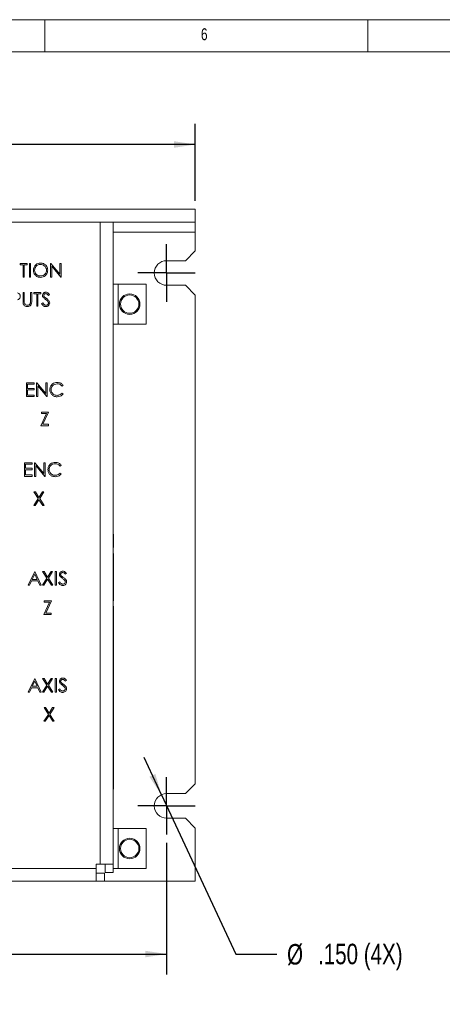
# Model space of a CAD drawing. Header units: inches. Extents: x 0.2 to 16.3, y 0.2 to 11.5.
# Tile 57 of 65: x 10.1 to 12.7, y 5.5 to 11.5. Entities that reach past the tile are written whole.
import ezdxf

# ---------------------------------------------------------------- set-up
doc = ezdxf.new("R2010")
doc.units = ezdxf.units.IN
doc.header["$MEASUREMENT"] = 0
doc.layers.add('FORMAT', color=7, linetype='Continuous')
doc.styles.add('SLDTEXTSTYLE0', font='TXT', dxfattribs={"width": 0.75})
doc.dimstyles.new('SLDDIMSTYLE0', dxfattribs={"dimtxt": 0.125, "dimasz": 0.13, "dimexe": 0, "dimexo": 0.0625, "dimgap": 0.03125, "dimtad": 2, "dimdec": 3, "dimzin": 4, "dimdsep": 46, "dimtxsty": 'Standard', "dimsah": 1, "dimcen": 0.09, "dimadec": 0, "dimazin": 0, "dimtfac": 1, "dimtdec": 3, "dimtofl": 0, "dimtmove": 0, "dimatfit": 3, "dimfxl": 1, "dimtolj": 1, "dimtzin": 12, "dimarcsym": 0})
doc.dimstyles.new('SLDDIMSTYLE3', dxfattribs={"dimtxt": 0.125, "dimasz": 0.13, "dimexe": 0, "dimexo": 0.0625, "dimgap": 0.03125, "dimtad": 0, "dimtih": 1, "dimtoh": 1, "dimdec": 3, "dimzin": 12, "dimdsep": 46, "dimtxsty": 'Standard', "dimsah": 1, "dimcen": 0.09, "dimadec": 0, "dimazin": 0, "dimtfac": 1, "dimtdec": 3, "dimtmove": 0, "dimatfit": 2, "dimfxl": 1, "dimtolj": 1, "dimtzin": 12, "dimarcsym": 0})

# ---------------------------------------------------------------- blocks, each defined once
blk = doc.blocks.new('*D3')
at = {"layer": 'FORMAT'}
for p, q in [((6.1538, 10.3912), (6.1538, 10.8599)), ((11.1538, 10.3912), (11.1538, 10.8599)), ((11.1538, 10.7349), (6.1538, 10.7349))]:
    blk.add_line(p, q, dxfattribs=at)
for points in [[(6.1538, 10.7349), (6.2838, 10.7149), (6.2838, 10.7549)], [(11.1538, 10.7349), (11.0238, 10.7549), (11.0238, 10.7149)]]:
    blk.add_solid(points, dxfattribs=at)
at = {"layer": 'FORMAT', "insert": (8.4461, 10.8961), "char_height": 0.125, "attachment_point": 1, "style": 'SLDTEXTSTYLE0'}
blk.add_mtext('5.000', dxfattribs=at)
blk = doc.blocks.new('*D7')
at = {"layer": 'FORMAT'}
for p, q in [((6.3288, 6.4762), (6.3288, 5.6725)), ((10.9788, 6.4762), (10.9788, 5.6725)), ((6.3288, 5.7975), (10.9788, 5.7975))]:
    blk.add_line(p, q, dxfattribs=at)
for points in [[(6.3288, 5.7975), (6.4588, 5.7775), (6.4588, 5.8175)], [(10.9788, 5.7975), (10.8488, 5.8175), (10.8488, 5.7775)]]:
    blk.add_solid(points, dxfattribs=at)
at = {"layer": 'FORMAT', "insert": (8.4461, 5.9586), "char_height": 0.125, "attachment_point": 1, "style": 'SLDTEXTSTYLE0'}
blk.add_mtext('4.650', dxfattribs=at)
blk = doc.blocks.new('*D8')
at = {"layer": 'FORMAT'}
for p, q in [((10.9471, 6.7692), (10.8415, 6.9957)), ((10.9471, 6.7692), (11.4004, 5.7975)), ((11.4004, 5.7975), (11.6504, 5.7975))]:
    blk.add_line(p, q, dxfattribs=at)
blk.add_solid([(10.9471, 6.7692), (10.9103, 6.8954), (10.8741, 6.8785)], dxfattribs=at)
at = {"layer": 'FORMAT', "char_height": 0.125, "attachment_point": 1, "style": 'SLDTEXTSTYLE0'}
for s, insert in [('%%c', (11.7129, 5.8585)), ('.150 (4X)', (11.9014, 5.8604))]:
    blk.add_mtext(s, dxfattribs=dict(at, insert=insert))
blk = doc.blocks.new('SW_CENTERMARKSYMBOL_1')
at = {"layer": 'FORMAT', "color": 0}
for p, q in [((0, 0.1), (0, 0.175)), ((0, 0), (0, 0.1)), ((-0.1, 0), (-0.175, 0)), ((0, 0), (-0.1, 0)), ((0, 0), (0, -0.1)), ((0, 0), (0.1, 0)), ((0.1, 0), (0.175, 0)), ((0, -0.1), (0, -0.175))]:
    blk.add_line(p, q, dxfattribs=at)
blk = doc.blocks.new('SW_CENTERMARKSYMBOL_2')
at = {"layer": 'FORMAT', "color": 0}
for p, q in [((0, 0.1), (0, 0.175)), ((0, 0), (0, 0.1)), ((-0.1, 0), (-0.175, 0)), ((0, 0), (-0.1, 0)), ((0, 0), (0, -0.1)), ((0, 0), (0.1, 0)), ((0.1, 0), (0.175, 0)), ((0, -0.1), (0, -0.175))]:
    blk.add_line(p, q, dxfattribs=at)

msp = doc.modelspace()

# ---------------------------------------------------------------- linework, layer by layer
at = {"color": 7, "linetype": 'Continuous', "lineweight": 0}
for p, q in [((16.3386, 11.4961), (0.1969, 11.4961)), ((10.2362, 11.2992), (10.2362, 11.4961)), ((12.2047, 11.4961), (12.2047, 11.2992)), ((16.1417, 11.2992), (0.3937, 11.2992))]:
    msp.add_line(p, q, dxfattribs=at)
at = {"color": 7, "linetype": 'Continuous', "lineweight": 15}
for p, q in [((11.1538, 10.3412), (6.1538, 10.3412)), ((10.9788, 10.3412), (10.9038, 10.3412)), ((11.0938, 10.3412), (10.9788, 10.3412)), ((11.1538, 10.3412), (11.0938, 10.3412)), ((11.1538, 10.3412), (11.1538, 10.2612)), ((11.1538, 10.2612), (6.1538, 10.2612)), ((10.5748, 6.3452), (10.5748, 10.2612)), ((10.6538, 10.2612), (10.6538, 6.3452)), ((10.9788, 10.2612), (10.9038, 10.2612)), ((11.0938, 10.2612), (10.9788, 10.2612)), ((11.1538, 10.2612), (11.0938, 10.2612)), ((11.1538, 10.2012), (11.1538, 10.2612)), ((11.1538, 10.2012), (10.6538, 10.2012)), ((11.1538, 10.0862), (11.1538, 10.2012)), ((11.0938, 10.0262), (11.1538, 10.0862)), ((10.0856, 10.0099), (10.1294, 10.0099)), ((10.0856, 10.0013), (10.0856, 10.0099)), ((10.1038, 10.0013), (10.0856, 10.0013)), ((10.1038, 9.9265), (10.1038, 10.0013)), ((10.1113, 10.0013), (10.1113, 9.9265)), ((10.1294, 10.0013), (10.1113, 10.0013)), ((10.1294, 10.0099), (10.1294, 10.0013)), ((10.1423, 10.0099), (10.1497, 10.0099)), ((10.1423, 9.9265), (10.1423, 10.0099)), ((10.1497, 10.0099), (10.1497, 9.9265)), ((10.2715, 10.0099), (10.2731, 10.0099)), ((10.2715, 9.9265), (10.2715, 10.0099)), ((10.2731, 10.0099), (10.3282, 9.9443)), ((10.3339, 9.9265), (10.279, 9.992)), ((10.279, 9.992), (10.279, 9.9265)), ((10.3282, 10.0099), (10.3356, 10.0099)), ((10.3282, 9.9443), (10.3282, 10.0099)), ((10.3356, 10.0099), (10.3356, 9.9265)), ((10.9788, 10.0262), (11.0938, 10.0262)), ((10.1113, 9.9265), (10.1038, 9.9265)), ((10.1497, 9.9265), (10.1423, 9.9265)), ((10.279, 9.9265), (10.2715, 9.9265)), ((10.3356, 9.9265), (10.3339, 9.9265)), ((10.6828, 9.8837), (10.6538, 9.8837)), ((10.8538, 9.8837), (10.6828, 9.8837)), ((10.6828, 9.6387), (10.6828, 9.8837)), ((10.8538, 9.6387), (10.8538, 9.8837)), ((11.0938, 9.8762), (10.9788, 9.8762)), ((11.1538, 9.8162), (11.0938, 9.8762)), ((10.1038, 9.8316), (10.1113, 9.8316)), ((10.1038, 9.7813), (10.1038, 9.8316)), ((10.1113, 9.8316), (10.1113, 9.7817)), ((10.1497, 9.8316), (10.1572, 9.8316)), ((10.1497, 9.7817), (10.1497, 9.8316)), ((10.1572, 9.8316), (10.1572, 9.7813)), ((10.169, 9.8316), (10.2128, 9.8316)), ((10.169, 9.8231), (10.169, 9.8316)), ((10.1871, 9.8231), (10.169, 9.8231)), ((10.1871, 9.7483), (10.1871, 9.8231)), ((10.1946, 9.8231), (10.1946, 9.7483)), ((10.2128, 9.8231), (10.1946, 9.8231)), ((10.2128, 9.8316), (10.2128, 9.8231)), ((10.2651, 9.8196), (10.2584, 9.8145)), ((11.1538, 6.8362), (11.1538, 9.8162)), ((10.1946, 9.7483), (10.1871, 9.7483)), ((10.2171, 9.7643), (10.2241, 9.7686)), ((10.6538, 9.6387), (10.6828, 9.6387)), ((10.6828, 9.6387), (10.8538, 9.6387)), ((10.124, 9.2816), (10.171, 9.2816)), ((10.124, 9.1983), (10.124, 9.2816)), ((10.1315, 9.2731), (10.1315, 9.2474)), ((10.171, 9.2731), (10.1315, 9.2731)), ((10.171, 9.2816), (10.171, 9.2731)), ((10.1859, 9.2816), (10.1875, 9.2816)), ((10.1859, 9.1983), (10.1859, 9.2816)), ((10.1875, 9.2816), (10.2426, 9.216)), ((10.2483, 9.1983), (10.1934, 9.2637)), ((10.1934, 9.2637), (10.1934, 9.1983)), ((10.2426, 9.2816), (10.2501, 9.2816)), ((10.2426, 9.216), (10.2426, 9.2816)), ((10.2501, 9.2816), (10.2501, 9.1983)), ((10.3483, 9.2663), (10.3418, 9.2613)), ((10.171, 9.1983), (10.124, 9.1983)), ((10.1315, 9.2474), (10.171, 9.2474)), ((10.1315, 9.2389), (10.1315, 9.2068)), ((10.171, 9.2389), (10.1315, 9.2389)), ((10.1315, 9.2068), (10.171, 9.2068)), ((10.171, 9.2474), (10.171, 9.2389)), ((10.171, 9.2068), (10.171, 9.1983)), ((10.1934, 9.1983), (10.1859, 9.1983)), ((10.2501, 9.1983), (10.2483, 9.1983)), ((10.3418, 9.2186), (10.3483, 9.2136)), ((10.2127, 9.02), (10.2476, 9.0948)), ((10.2159, 9.1033), (10.2597, 9.1033)), ((10.2159, 9.0948), (10.2159, 9.1033)), ((10.2476, 9.0948), (10.2159, 9.0948)), ((10.2597, 9.1033), (10.2247, 9.0286)), ((10.2586, 9.02), (10.2127, 9.02)), ((10.2247, 9.0286), (10.2586, 9.0286)), ((10.2586, 9.0286), (10.2586, 9.02)), ((10.1122, 8.7941), (10.1592, 8.7941)), ((10.1122, 8.7108), (10.1122, 8.7941)), ((10.1197, 8.7856), (10.1197, 8.7599)), ((10.1592, 8.7856), (10.1197, 8.7856)), ((10.1592, 8.7941), (10.1592, 8.7856)), ((10.1742, 8.7941), (10.1758, 8.7941)), ((10.1742, 8.7108), (10.1742, 8.7941)), ((10.1758, 8.7941), (10.2308, 8.7285)), ((10.2366, 8.7108), (10.1817, 8.7762)), ((10.1817, 8.7762), (10.1817, 8.7108)), ((10.2308, 8.7941), (10.2383, 8.7941)), ((10.2308, 8.7285), (10.2308, 8.7941)), ((10.2383, 8.7941), (10.2383, 8.7108)), ((10.3366, 8.7788), (10.3301, 8.7738)), ((10.1592, 8.7108), (10.1122, 8.7108)), ((10.1197, 8.7599), (10.1592, 8.7599)), ((10.1197, 8.7514), (10.1197, 8.7193)), ((10.1592, 8.7514), (10.1197, 8.7514)), ((10.1197, 8.7193), (10.1592, 8.7193)), ((10.1592, 8.7599), (10.1592, 8.7514)), ((10.1592, 8.7193), (10.1592, 8.7108)), ((10.1817, 8.7108), (10.1742, 8.7108)), ((10.2383, 8.7108), (10.2366, 8.7108)), ((10.3301, 8.7311), (10.3366, 8.7261)), ((10.1705, 8.6159), (10.1791, 8.6159)), ((10.1966, 8.575), (10.1705, 8.6159)), ((10.1791, 8.6159), (10.2009, 8.5818)), ((10.2009, 8.5818), (10.2227, 8.6159)), ((10.2314, 8.6159), (10.2052, 8.575)), ((10.2227, 8.6159), (10.2314, 8.6159)), ((10.1694, 8.5325), (10.1966, 8.575)), ((10.178, 8.5325), (10.1694, 8.5325)), ((10.2009, 8.5683), (10.178, 8.5325)), ((10.2238, 8.5325), (10.2009, 8.5683)), ((10.2052, 8.575), (10.2324, 8.5325)), ((10.2324, 8.5325), (10.2238, 8.5325)), ((10.6558, 8.3589), (10.6538, 8.3589)), ((10.6558, 8.3589), (10.6558, 8.2764)), ((10.6558, 8.2401), (10.6558, 8.1894)), ((10.6558, 8.1894), (10.6538, 8.1894)), ((10.6538, 8.182), (10.6558, 8.1815)), ((10.6558, 8.1815), (10.6538, 8.181)), ((10.6538, 8.1736), (10.6558, 8.1736)), ((10.6558, 8.1894), (10.6558, 8.1736)), ((10.6558, 8.1736), (10.6558, 8.0394)), ((10.1352, 8.0471), (10.1747, 8.1305)), ((10.1752, 8.1142), (10.1601, 8.0824)), ((10.1747, 8.1305), (10.1758, 8.1305)), ((10.1899, 8.0824), (10.1752, 8.1142)), ((10.1758, 8.1305), (10.2143, 8.0471)), ((10.2233, 8.1305), (10.232, 8.1305)), ((10.2495, 8.0896), (10.2233, 8.1305)), ((10.232, 8.1305), (10.2538, 8.0964)), ((10.2538, 8.0964), (10.2756, 8.1305)), ((10.2842, 8.1305), (10.2581, 8.0896)), ((10.2756, 8.1305), (10.2842, 8.1305)), ((10.2997, 8.1305), (10.3072, 8.1305)), ((10.2997, 8.0471), (10.2997, 8.1305)), ((10.3072, 8.1305), (10.3072, 8.0471)), ((10.3681, 8.1185), (10.3613, 8.1134)), ((10.1434, 8.0471), (10.1352, 8.0471)), ((10.156, 8.0739), (10.1434, 8.0471)), ((10.1938, 8.0739), (10.156, 8.0739)), ((10.1601, 8.0824), (10.1899, 8.0824)), ((10.2061, 8.0471), (10.1938, 8.0739)), ((10.2143, 8.0471), (10.2061, 8.0471)), ((10.2223, 8.0471), (10.2495, 8.0896)), ((10.2309, 8.0471), (10.2223, 8.0471)), ((10.2538, 8.0829), (10.2309, 8.0471)), ((10.2767, 8.0471), (10.2538, 8.0829)), ((10.2581, 8.0896), (10.2853, 8.0471)), ((10.2853, 8.0471), (10.2767, 8.0471)), ((10.3072, 8.0471), (10.2997, 8.0471)), ((10.32, 8.0632), (10.3271, 8.0674)), ((10.6558, 8.0394), (10.6538, 8.0394)), ((10.6538, 8.032), (10.6558, 8.0315)), ((10.6558, 8.0315), (10.6538, 8.031)), ((10.6538, 8.0236), (10.6558, 8.0236)), ((10.6558, 8.0394), (10.6558, 8.0236)), ((10.6558, 8.0236), (10.6558, 7.9527)), ((10.2303, 7.8689), (10.2652, 7.9437)), ((10.2335, 7.9522), (10.2773, 7.9522)), ((10.2335, 7.9437), (10.2335, 7.9522)), ((10.2652, 7.9437), (10.2335, 7.9437)), ((10.2773, 7.9522), (10.2423, 7.8774)), ((10.2762, 7.8689), (10.2303, 7.8689)), ((10.2423, 7.8774), (10.2762, 7.8774)), ((10.2762, 7.8774), (10.2762, 7.8689)), ((10.6558, 7.8894), (10.6538, 7.8894)), ((10.6538, 7.882), (10.6558, 7.8815)), ((10.6558, 7.8815), (10.6538, 7.881)), ((10.6538, 7.8736), (10.6558, 7.8736)), ((10.6558, 7.9183), (10.6558, 7.8894)), ((10.6558, 7.8894), (10.6558, 7.8736)), ((10.6558, 7.8736), (10.6558, 7.7394)), ((10.6558, 7.7394), (10.6538, 7.7394)), ((10.6538, 7.732), (10.6558, 7.7315)), ((10.6558, 7.7315), (10.6538, 7.731)), ((10.6538, 7.7236), (10.6558, 7.7236)), ((10.6558, 7.7394), (10.6558, 7.7236)), ((10.6558, 7.7236), (10.6558, 7.5894)), ((10.6558, 7.5894), (10.6538, 7.5894)), ((10.6538, 7.582), (10.6558, 7.5815)), ((10.6558, 7.5815), (10.6538, 7.581)), ((10.6538, 7.5736), (10.6558, 7.5736)), ((10.6558, 7.5894), (10.6558, 7.5736)), ((10.6558, 7.5736), (10.6558, 7.4394)), ((10.1352, 7.3952), (10.1747, 7.4786)), ((10.1752, 7.4623), (10.1601, 7.4305)), ((10.1747, 7.4786), (10.1758, 7.4786)), ((10.1899, 7.4305), (10.1752, 7.4623)), ((10.1758, 7.4786), (10.2143, 7.3952)), ((10.2233, 7.4786), (10.232, 7.4786)), ((10.2495, 7.4377), (10.2233, 7.4786)), ((10.232, 7.4786), (10.2538, 7.4445)), ((10.2538, 7.4445), (10.2756, 7.4786)), ((10.2842, 7.4786), (10.2581, 7.4377)), ((10.2756, 7.4786), (10.2842, 7.4786)), ((10.2997, 7.4786), (10.3072, 7.4786)), ((10.2997, 7.3952), (10.2997, 7.4786)), ((10.3072, 7.4786), (10.3072, 7.3952)), ((10.3681, 7.4666), (10.3613, 7.4615)), ((10.1434, 7.3952), (10.1352, 7.3952)), ((10.156, 7.4219), (10.1434, 7.3952)), ((10.1938, 7.4219), (10.156, 7.4219)), ((10.1601, 7.4305), (10.1899, 7.4305)), ((10.2061, 7.3952), (10.1938, 7.4219)), ((10.2143, 7.3952), (10.2061, 7.3952)), ((10.2223, 7.3952), (10.2495, 7.4377)), ((10.2309, 7.3952), (10.2223, 7.3952)), ((10.2538, 7.431), (10.2309, 7.3952)), ((10.2767, 7.3952), (10.2538, 7.431)), ((10.2581, 7.4377), (10.2853, 7.3952)), ((10.2853, 7.3952), (10.2767, 7.3952)), ((10.3072, 7.3952), (10.2997, 7.3952)), ((10.32, 7.4113), (10.3271, 7.4155)), ((10.6558, 7.4394), (10.6538, 7.4394)), ((10.6538, 7.432), (10.6558, 7.4315)), ((10.6558, 7.4315), (10.6538, 7.431)), ((10.6538, 7.4236), (10.6558, 7.4236)), ((10.6558, 7.4394), (10.6558, 7.4236)), ((10.6558, 7.4236), (10.6558, 7.2894)), ((10.2319, 7.3003), (10.2405, 7.3003)), ((10.258, 7.2595), (10.2319, 7.3003)), ((10.2405, 7.3003), (10.2623, 7.2662)), ((10.2623, 7.2662), (10.2841, 7.3003)), ((10.2928, 7.3003), (10.2667, 7.2595)), ((10.2841, 7.3003), (10.2928, 7.3003)), ((10.6558, 7.2894), (10.6538, 7.2894)), ((10.6538, 7.282), (10.6558, 7.2815)), ((10.6558, 7.2815), (10.6538, 7.281)), ((10.6538, 7.2736), (10.6558, 7.2736)), ((10.6558, 7.2894), (10.6558, 7.2736)), ((10.6558, 7.2736), (10.6558, 7.1394)), ((10.2308, 7.217), (10.258, 7.2595)), ((10.2394, 7.217), (10.2308, 7.217)), ((10.2623, 7.2527), (10.2394, 7.217)), ((10.2852, 7.217), (10.2623, 7.2527)), ((10.2667, 7.2595), (10.2938, 7.217)), ((10.2938, 7.217), (10.2852, 7.217)), ((10.6558, 7.1394), (10.6538, 7.1394)), ((10.6538, 7.132), (10.6558, 7.1315)), ((10.6558, 7.1315), (10.6538, 7.131)), ((10.6538, 7.1236), (10.6558, 7.1236)), ((10.6558, 7.1394), (10.6558, 7.1236)), ((10.6558, 7.1236), (10.6558, 6.9894)), ((10.6558, 6.9894), (10.6538, 6.9894)), ((10.6538, 6.982), (10.6558, 6.9815)), ((10.6558, 6.9815), (10.6538, 6.981)), ((10.6538, 6.9736), (10.6558, 6.9736)), ((10.6558, 6.9894), (10.6558, 6.9736)), ((10.6558, 6.9736), (10.6558, 6.8041)), ((10.6558, 6.8041), (10.6538, 6.8041)), ((11.0938, 6.7762), (11.1538, 6.8362)), ((10.9788, 6.7762), (11.0938, 6.7762)), ((11.0938, 6.6262), (10.9788, 6.6262)), ((11.1538, 6.5662), (11.0938, 6.6262)), ((10.6828, 6.5637), (10.6538, 6.5637)), ((10.8538, 6.5637), (10.6828, 6.5637)), ((10.6828, 6.3187), (10.6828, 6.5637)), ((10.8538, 6.3187), (10.8538, 6.5637)), ((11.1538, 6.2412), (11.1538, 6.5662)), ((9.7374, 6.3202), (10.5498, 6.3202)), ((10.5498, 6.3452), (10.5748, 6.3452)), ((10.5498, 6.3202), (10.5498, 6.3452)), ((10.5498, 6.3202), (10.5498, 6.2412)), ((10.6538, 6.3452), (10.5748, 6.3452)), ((10.6038, 6.3452), (10.6038, 6.2947)), ((10.6538, 6.3452), (10.6538, 6.2947)), ((10.6538, 6.3187), (10.6828, 6.3187)), ((10.6828, 6.3187), (10.8538, 6.3187)), ((10.5498, 6.2912), (10.6003, 6.2912)), ((10.6003, 6.2412), (10.6003, 6.2912)), ((10.6538, 6.2947), (10.6038, 6.2947)), ((9.7374, 6.2412), (10.5498, 6.2412)), ((10.5498, 6.2412), (10.6003, 6.2412)), ((10.6003, 6.2412), (11.1538, 6.2412))]:
    msp.add_line(p, q, dxfattribs=at)
for centre, radius in [((10.7538, 9.7612), 0.0625), ((10.7538, 9.7612), 0.056), ((10.7538, 6.4412), 0.0625), ((10.7538, 6.4412), 0.056)]:
    msp.add_circle(centre, radius, dxfattribs=at)
for centre in [(10.9788, 9.9512), (10.9788, 6.7012)]:
    msp.add_arc(centre, 0.075, 90, 270, dxfattribs=at)
for points, knots in [([(10.1668, 9.9678), (10.1676, 9.9743), (10.1691, 9.9871), (10.1806, 10.0018), (10.1949, 10.0105), (10.2051, 10.0115), (10.2101, 10.012)], [0, 0, 0, 0, 0.279731, 0.559327, 0.779681, 1, 1, 1, 1]), ([(10.2105, 10.0034), (10.2052, 10.0028), (10.1947, 10.0014), (10.1827, 9.9921), (10.1755, 9.9803), (10.1747, 9.972), (10.1743, 9.9679)], [0, 0, 0, 0, 0.2796274, 0.5593483, 0.77963, 1, 1, 1, 1]), ([(10.2101, 10.012), (10.2166, 10.0113), (10.2297, 10.0099), (10.2443, 9.9981), (10.2532, 9.9836), (10.254, 9.9733), (10.2544, 9.9682)], [0, 0, 0, 0, 0.279767, 0.55936, 0.779571, 1, 1, 1, 1]), ([(10.247, 9.9682), (10.2463, 9.9735), (10.245, 9.9841), (10.2349, 9.9956), (10.2229, 10.0022), (10.2146, 10.003), (10.2105, 10.0034)], [0, 0, 0, 0, 0.279466, 0.558869, 0.779516, 1, 1, 1, 1]), ([(10.2108, 9.9244), (10.2043, 9.9251), (10.1914, 9.9265), (10.177, 9.9383), (10.1682, 9.9526), (10.1673, 9.9628), (10.1668, 9.9678)], [0, 0, 0, 0, 0.279663, 0.559355, 0.779636, 1, 1, 1, 1]), ([(10.1743, 9.9679), (10.175, 9.9626), (10.1762, 9.9521), (10.1863, 9.9408), (10.1981, 9.9339), (10.2064, 9.9333), (10.2105, 9.9329)], [0, 0, 0, 0, 0.279417, 0.559077, 0.77948, 1, 1, 1, 1]), ([(10.2105, 9.9329), (10.2158, 9.9335), (10.2263, 9.9347), (10.2386, 9.9439), (10.2458, 9.9557), (10.2466, 9.9641), (10.247, 9.9682)], [0, 0, 0, 0, 0.27983, 0.559389, 0.779654, 1, 1, 1, 1]), ([(10.2544, 9.9682), (10.2537, 9.9618), (10.2522, 9.9488), (10.2404, 9.9345), (10.226, 9.9257), (10.2159, 9.9248), (10.2108, 9.9244)], [0, 0, 0, 0, 0.279631, 0.559342, 0.779597, 1, 1, 1, 1]), ([(10.0867, 9.8092), (10.0865, 9.8065), (10.0861, 9.801), (10.0819, 9.7943), (10.0763, 9.79), (10.0721, 9.7887), (10.0701, 9.7881)], [0, 0, 0, 0, 0.280097, 0.559324, 0.779456, 1, 1, 1, 1]), ([(10.0708, 9.8303), (10.0733, 9.8294), (10.0783, 9.8276), (10.0836, 9.822), (10.0863, 9.8156), (10.0866, 9.8114), (10.0867, 9.8092)], [0, 0, 0, 0, 0.279707, 0.559382, 0.779507, 1, 1, 1, 1]), ([(10.2224, 9.8143), (10.2228, 9.8172), (10.2235, 9.8232), (10.2292, 9.8296), (10.236, 9.8331), (10.2406, 9.8335), (10.2429, 9.8337)], [0, 0, 0, 0, 0.279552, 0.5588, 0.779378, 1, 1, 1, 1]), ([(10.2271, 9.8016), (10.2256, 9.8038), (10.223, 9.8076), (10.2226, 9.8122), (10.2224, 9.8143)], [0, 0, 0, 0, 0.55984, 1, 1, 1, 1]), ([(10.2407, 9.7903), (10.238, 9.7922), (10.2331, 9.7956), (10.2289, 9.7998), (10.2271, 9.8016)], [0, 0, 0, 0, 0.560408, 1, 1, 1, 1]), ([(10.2421, 9.8252), (10.2404, 9.8251), (10.237, 9.8248), (10.233, 9.8222), (10.2303, 9.8186), (10.23, 9.816), (10.2299, 9.8146)], [0, 0, 0, 0, 0.280272, 0.559928, 0.77992, 1, 1, 1, 1]), ([(10.2299, 9.8146), (10.23, 9.8135), (10.2302, 9.8111), (10.232, 9.8073), (10.2341, 9.8052), (10.2354, 9.8039)], [0, 0, 0, 0, 0.279948, 0.55977, 1, 1, 1, 1]), ([(10.2354, 9.8039), (10.2374, 9.8023), (10.2411, 9.7994), (10.2449, 9.7967), (10.2466, 9.7956)], [0, 0, 0, 0, 0.559907, 1, 1, 1, 1]), ([(10.2557, 9.777), (10.2532, 9.7797), (10.2486, 9.7846), (10.2431, 9.7885), (10.2407, 9.7903)], [0, 0, 0, 0, 0.5595, 1, 1, 1, 1]), ([(10.2584, 9.8145), (10.256, 9.8175), (10.2527, 9.8217), (10.2466, 9.8248), (10.2436, 9.8251), (10.2421, 9.8252)], [0, 0, 0, 0, 0.559814, 0.779848, 1, 1, 1, 1]), ([(10.2429, 9.8337), (10.2455, 9.8335), (10.2506, 9.833), (10.2587, 9.8281), (10.2627, 9.8228), (10.2651, 9.8196)], [0, 0, 0, 0, 0.279751, 0.559504, 1, 1, 1, 1]), ([(10.2466, 9.7956), (10.2518, 9.7917), (10.2591, 9.7863), (10.2653, 9.7763), (10.2659, 9.7712), (10.2662, 9.7687)], [0, 0, 0, 0, 0.560113, 0.780285, 1, 1, 1, 1]), ([(10.1053, 9.7637), (10.1048, 9.767), (10.1038, 9.7728), (10.1038, 9.7787), (10.1038, 9.7813)], [0, 0, 0, 0, 0.559502, 1, 1, 1, 1]), ([(10.1313, 9.7461), (10.1282, 9.7463), (10.1218, 9.7468), (10.1139, 9.7509), (10.108, 9.7567), (10.1062, 9.7614), (10.1053, 9.7637)], [0, 0, 0, 0, 0.280224, 0.559918, 0.779954, 1, 1, 1, 1]), ([(10.1113, 9.7817), (10.1113, 9.7796), (10.1113, 9.7759), (10.1115, 9.7722), (10.1116, 9.7706)], [0, 0, 0, 0, 0.560122, 1, 1, 1, 1]), ([(10.1116, 9.7706), (10.1121, 9.768), (10.1132, 9.7629), (10.1203, 9.7564), (10.1269, 9.7553), (10.1309, 9.7547)], [0, 0, 0, 0, 0.281056, 0.560819, 1, 1, 1, 1]), ([(10.1309, 9.7547), (10.1332, 9.7549), (10.1378, 9.7554), (10.1434, 9.7589), (10.1472, 9.7636), (10.1483, 9.767), (10.1489, 9.7687)], [0, 0, 0, 0, 0.2797888, 0.5593756, 0.7795707, 1, 1, 1, 1]), ([(10.1572, 9.7813), (10.1572, 9.7766), (10.157, 9.7674), (10.152, 9.7551), (10.1423, 9.7473), (10.135, 9.7465), (10.1313, 9.7461)], [0, 0, 0, 0, 0.281656, 0.560109, 0.780081, 1, 1, 1, 1]), ([(10.1489, 9.7687), (10.1492, 9.7711), (10.1498, 9.7754), (10.1498, 9.7798), (10.1497, 9.7817)], [0, 0, 0, 0, 0.559618, 1, 1, 1, 1]), ([(10.2424, 9.7461), (10.2393, 9.7464), (10.2331, 9.7471), (10.2236, 9.7533), (10.2196, 9.7602), (10.2171, 9.7643)], [0, 0, 0, 0, 0.2798803, 0.5596642, 1, 1, 1, 1]), ([(10.2241, 9.7686), (10.2266, 9.7648), (10.23, 9.7595), (10.2371, 9.7552), (10.2406, 9.7549), (10.2424, 9.7547)], [0, 0, 0, 0, 0.559318, 0.77978, 1, 1, 1, 1]), ([(10.2424, 9.7547), (10.2446, 9.7549), (10.2491, 9.7553), (10.2546, 9.7587), (10.2581, 9.7635), (10.2585, 9.767), (10.2587, 9.7688)], [0, 0, 0, 0, 0.280275, 0.560144, 0.780151, 1, 1, 1, 1]), ([(10.2662, 9.7687), (10.2657, 9.7653), (10.2648, 9.7584), (10.2581, 9.7512), (10.2504, 9.7468), (10.2451, 9.7463), (10.2424, 9.7461)], [0, 0, 0, 0, 0.279186, 0.559086, 0.779448, 1, 1, 1, 1]), ([(10.2587, 9.7688), (10.2585, 9.7705), (10.2581, 9.7734), (10.2565, 9.7759), (10.2557, 9.777)], [0, 0, 0, 0, 0.558991, 1, 1, 1, 1]), ([(10.2671, 9.2404), (10.2679, 9.2469), (10.2694, 9.26), (10.2818, 9.2743), (10.2966, 9.2826), (10.3069, 9.2834), (10.312, 9.2837)], [0, 0, 0, 0, 0.2795121, 0.5590805, 0.7793743, 1, 1, 1, 1]), ([(10.3115, 9.2752), (10.3062, 9.2746), (10.2956, 9.2734), (10.2831, 9.2643), (10.2758, 9.2524), (10.275, 9.244), (10.2746, 9.2398)], [0, 0, 0, 0, 0.279857, 0.559519, 0.779686, 1, 1, 1, 1]), ([(10.3418, 9.2613), (10.337, 9.2658), (10.3283, 9.2738), (10.3167, 9.2748), (10.3115, 9.2752)], [0, 0, 0, 0, 0.5584272, 1, 1, 1, 1]), ([(10.312, 9.2837), (10.32, 9.2828), (10.3343, 9.2813), (10.344, 9.2709), (10.3483, 9.2663)], [0, 0, 0, 0, 0.559517, 1, 1, 1, 1]), ([(10.2777, 9.2107), (10.2743, 9.2157), (10.2681, 9.2248), (10.2674, 9.2356), (10.2671, 9.2404)], [0, 0, 0, 0, 0.5590282, 1, 1, 1, 1]), ([(10.2746, 9.2398), (10.2753, 9.2345), (10.2765, 9.2237), (10.287, 9.2121), (10.2994, 9.2056), (10.3078, 9.205), (10.312, 9.2047)], [0, 0, 0, 0, 0.279435, 0.558922, 0.779282, 1, 1, 1, 1]), ([(10.3121, 9.1961), (10.3047, 9.1968), (10.2915, 9.1979), (10.2819, 9.2068), (10.2777, 9.2107)], [0, 0, 0, 0, 0.559803, 1, 1, 1, 1]), ([(10.312, 9.2047), (10.3185, 9.2055), (10.33, 9.2069), (10.3382, 9.215), (10.3418, 9.2186)], [0, 0, 0, 0, 0.55877, 1, 1, 1, 1]), ([(10.3483, 9.2136), (10.3458, 9.2107), (10.3406, 9.2048), (10.3283, 9.1977), (10.3182, 9.1967), (10.3121, 9.1961)], [0, 0, 0, 0, 0.28041, 0.560795, 1, 1, 1, 1]), ([(10.2554, 8.753), (10.2562, 8.7595), (10.2577, 8.7725), (10.27, 8.7869), (10.2848, 8.7951), (10.2951, 8.7959), (10.3002, 8.7963)], [0, 0, 0, 0, 0.279512, 0.55908, 0.779374, 1, 1, 1, 1]), ([(10.2998, 8.7877), (10.2944, 8.7871), (10.2838, 8.7859), (10.2714, 8.7769), (10.264, 8.765), (10.2633, 8.7566), (10.2629, 8.7524)], [0, 0, 0, 0, 0.279856, 0.559518, 0.779685, 1, 1, 1, 1]), ([(10.3301, 8.7738), (10.3252, 8.7783), (10.3166, 8.7864), (10.3049, 8.7873), (10.2998, 8.7877)], [0, 0, 0, 0, 0.5584272, 1, 1, 1, 1]), ([(10.3002, 8.7963), (10.3082, 8.7954), (10.3225, 8.7938), (10.3323, 8.7834), (10.3366, 8.7788)], [0, 0, 0, 0, 0.559517, 1, 1, 1, 1]), ([(10.266, 8.7232), (10.2625, 8.7283), (10.2564, 8.7373), (10.2557, 8.7482), (10.2554, 8.753)], [0, 0, 0, 0, 0.559029, 1, 1, 1, 1]), ([(10.2629, 8.7524), (10.2635, 8.747), (10.2648, 8.7362), (10.2752, 8.7246), (10.2876, 8.7181), (10.2961, 8.7175), (10.3003, 8.7172)], [0, 0, 0, 0, 0.279435, 0.558922, 0.779283, 1, 1, 1, 1]), ([(10.3003, 8.7087), (10.293, 8.7093), (10.2798, 8.7104), (10.2702, 8.7193), (10.266, 8.7232)], [0, 0, 0, 0, 0.559802, 1, 1, 1, 1]), ([(10.3003, 8.7172), (10.3067, 8.718), (10.3183, 8.7194), (10.3264, 8.7275), (10.3301, 8.7311)], [0, 0, 0, 0, 0.558772, 1, 1, 1, 1]), ([(10.3366, 8.7261), (10.334, 8.7232), (10.3289, 8.7173), (10.3165, 8.7102), (10.3065, 8.7093), (10.3003, 8.7087)], [0, 0, 0, 0, 0.280412, 0.560794, 1, 1, 1, 1]), ([(10.3254, 8.1132), (10.3257, 8.1161), (10.3264, 8.122), (10.3321, 8.1285), (10.3389, 8.132), (10.3436, 8.1324), (10.3459, 8.1326)], [0, 0, 0, 0, 0.2795531, 0.5587996, 0.7793813, 1, 1, 1, 1]), ([(10.33, 8.1005), (10.3286, 8.1026), (10.3259, 8.1065), (10.3255, 8.1111), (10.3254, 8.1132)], [0, 0, 0, 0, 0.559839, 1, 1, 1, 1]), ([(10.3451, 8.1241), (10.3434, 8.1239), (10.34, 8.1237), (10.3359, 8.1211), (10.3332, 8.1175), (10.333, 8.1148), (10.3328, 8.1135)], [0, 0, 0, 0, 0.2802708, 0.5599289, 0.7799206, 1, 1, 1, 1]), ([(10.3328, 8.1135), (10.3329, 8.1124), (10.3331, 8.11), (10.3349, 8.1062), (10.337, 8.1041), (10.3383, 8.1028)], [0, 0, 0, 0, 0.279949, 0.559778, 1, 1, 1, 1]), ([(10.3613, 8.1134), (10.359, 8.1164), (10.3557, 8.1206), (10.3495, 8.1237), (10.3466, 8.124), (10.3451, 8.1241)], [0, 0, 0, 0, 0.559817, 0.779849, 1, 1, 1, 1]), ([(10.3459, 8.1326), (10.3485, 8.1324), (10.3536, 8.1319), (10.3616, 8.127), (10.3656, 8.1217), (10.3681, 8.1185)], [0, 0, 0, 0, 0.2797501, 0.5595018, 1, 1, 1, 1]), ([(10.3454, 8.045), (10.3423, 8.0453), (10.3361, 8.0459), (10.3266, 8.0522), (10.3225, 8.059), (10.32, 8.0632)], [0, 0, 0, 0, 0.279882, 0.559667, 1, 1, 1, 1]), ([(10.3271, 8.0674), (10.3295, 8.0636), (10.333, 8.0583), (10.3401, 8.0541), (10.3436, 8.0537), (10.3454, 8.0536)], [0, 0, 0, 0, 0.559322, 0.779779, 1, 1, 1, 1]), ([(10.3437, 8.0891), (10.341, 8.0911), (10.3361, 8.0945), (10.3319, 8.0987), (10.33, 8.1005)], [0, 0, 0, 0, 0.560413, 1, 1, 1, 1]), ([(10.3383, 8.1028), (10.3404, 8.1012), (10.3441, 8.0983), (10.3479, 8.0956), (10.3495, 8.0945)], [0, 0, 0, 0, 0.559907, 1, 1, 1, 1]), ([(10.3587, 8.0759), (10.3561, 8.0786), (10.3515, 8.0835), (10.3461, 8.0874), (10.3437, 8.0891)], [0, 0, 0, 0, 0.559493, 1, 1, 1, 1]), ([(10.3454, 8.0536), (10.3476, 8.0538), (10.3521, 8.0542), (10.3576, 8.0576), (10.361, 8.0624), (10.3615, 8.0659), (10.3617, 8.0677)], [0, 0, 0, 0, 0.280276, 0.560146, 0.780154, 1, 1, 1, 1]), ([(10.3692, 8.0676), (10.3687, 8.0642), (10.3678, 8.0573), (10.3611, 8.0501), (10.3534, 8.0457), (10.348, 8.0452), (10.3454, 8.045)], [0, 0, 0, 0, 0.279182, 0.559084, 0.779445, 1, 1, 1, 1]), ([(10.3495, 8.0945), (10.3548, 8.0906), (10.362, 8.0852), (10.3682, 8.0752), (10.3689, 8.0701), (10.3692, 8.0676)], [0, 0, 0, 0, 0.5601172, 0.780284, 1, 1, 1, 1]), ([(10.3617, 8.0677), (10.3615, 8.0693), (10.3611, 8.0723), (10.3594, 8.0748), (10.3587, 8.0759)], [0, 0, 0, 0, 0.558993, 1, 1, 1, 1]), ([(10.3254, 7.4613), (10.3257, 7.4642), (10.3264, 7.4701), (10.3321, 7.4766), (10.3389, 7.4801), (10.3436, 7.4805), (10.3459, 7.4807)], [0, 0, 0, 0, 0.279552, 0.5588, 0.779381, 1, 1, 1, 1]), ([(10.33, 7.4486), (10.3286, 7.4507), (10.3259, 7.4546), (10.3255, 7.4592), (10.3254, 7.4613)], [0, 0, 0, 0, 0.55984, 1, 1, 1, 1]), ([(10.3437, 7.4372), (10.341, 7.4392), (10.3361, 7.4426), (10.3319, 7.4467), (10.33, 7.4486)], [0, 0, 0, 0, 0.560413, 1, 1, 1, 1]), ([(10.3451, 7.4722), (10.3434, 7.472), (10.34, 7.4718), (10.3359, 7.4692), (10.3332, 7.4656), (10.333, 7.4629), (10.3328, 7.4616)], [0, 0, 0, 0, 0.2802704, 0.5599292, 0.7799189, 1, 1, 1, 1]), ([(10.3328, 7.4616), (10.3329, 7.4604), (10.3331, 7.4581), (10.3349, 7.4543), (10.337, 7.4521), (10.3383, 7.4508)], [0, 0, 0, 0, 0.279946, 0.559776, 1, 1, 1, 1]), ([(10.3383, 7.4508), (10.3404, 7.4492), (10.3441, 7.4464), (10.3479, 7.4437), (10.3495, 7.4425)], [0, 0, 0, 0, 0.559908, 1, 1, 1, 1]), ([(10.3613, 7.4615), (10.359, 7.4645), (10.3557, 7.4687), (10.3495, 7.4718), (10.3466, 7.472), (10.3451, 7.4722)], [0, 0, 0, 0, 0.559817, 0.779849, 1, 1, 1, 1]), ([(10.3459, 7.4807), (10.3485, 7.4805), (10.3536, 7.48), (10.3616, 7.475), (10.3656, 7.4698), (10.3681, 7.4666)], [0, 0, 0, 0, 0.27975, 0.559502, 1, 1, 1, 1]), ([(10.3454, 7.3931), (10.3423, 7.3934), (10.3361, 7.394), (10.3266, 7.4003), (10.3225, 7.4071), (10.32, 7.4113)], [0, 0, 0, 0, 0.2798815, 0.5596673, 1, 1, 1, 1]), ([(10.3271, 7.4155), (10.3295, 7.4117), (10.333, 7.4064), (10.3401, 7.4022), (10.3436, 7.4018), (10.3454, 7.4016)], [0, 0, 0, 0, 0.559322, 0.779779, 1, 1, 1, 1]), ([(10.3587, 7.4239), (10.3561, 7.4267), (10.3515, 7.4316), (10.3461, 7.4355), (10.3437, 7.4372)], [0, 0, 0, 0, 0.559493, 1, 1, 1, 1]), ([(10.3454, 7.4016), (10.3476, 7.4019), (10.3521, 7.4023), (10.3576, 7.4057), (10.361, 7.4105), (10.3615, 7.414), (10.3617, 7.4158)], [0, 0, 0, 0, 0.2802758, 0.5601463, 0.7801536, 1, 1, 1, 1]), ([(10.3692, 7.4157), (10.3687, 7.4122), (10.3678, 7.4054), (10.3611, 7.3982), (10.3534, 7.3937), (10.348, 7.3933), (10.3454, 7.3931)], [0, 0, 0, 0, 0.279182, 0.559084, 0.779445, 1, 1, 1, 1]), ([(10.3495, 7.4425), (10.3548, 7.4387), (10.362, 7.4333), (10.3682, 7.4233), (10.3689, 7.4182), (10.3692, 7.4157)], [0, 0, 0, 0, 0.5601169, 0.7802841, 1, 1, 1, 1]), ([(10.3617, 7.4158), (10.3615, 7.4174), (10.3611, 7.4204), (10.3594, 7.4229), (10.3587, 7.4239)], [0, 0, 0, 0, 0.558993, 1, 1, 1, 1])]:
    msp.add_open_spline(points, degree=3, knots=knots, dxfattribs=at)

# ---------------------------------------------------------------- block references
at = {"layer": 'FORMAT'}
for name, p in [('SW_CENTERMARKSYMBOL_1', (10.9788, 9.9512)), ('SW_CENTERMARKSYMBOL_2', (10.9788, 6.7012))]:
    msp.add_blockref(name, p, dxfattribs=at)

# ---------------------------------------------------------------- texts
at = {"color": 7, "linetype": 'Continuous', "lineweight": 0, "insert": (11.1877, 11.4436), "char_height": 0.0729, "attachment_point": 1, "style": 'SLDTEXTSTYLE0'}
msp.add_mtext('6', dxfattribs=at)

# ---------------------------------------------------------------- dimensions: what is measured, and where the dimension line sits
at = {"layer": 'FORMAT'}
for base, p1, p2, picture, middle in [((6.1538, 10.7349), (11.1538, 10.3412), (6.1538, 10.3412), '*D3', (8.6538, 10.7349)), ((10.9788, 5.7975), (6.3288, 6.5262), (10.9788, 6.5262), '*D7', (8.6538, 5.7975))]:
    dim = msp.add_linear_dim(base=base, p1=p1, p2=p2, dimstyle='SLDDIMSTYLE0', dxfattribs=at)
    dim.commit()
    dim.dimension.update_dxf_attribs({"geometry": picture, "text_midpoint": middle, "dimtype": 160})
dim = msp.add_radius_dim(center=(10.9788, 6.7012), mpoint=(10.9471, 6.7692), text='%%c.150 (4X)', dimstyle='SLDDIMSTYLE3', override={"dimpost": '<>'}, dxfattribs=at)
dim.commit()
dim.dimension.update_dxf_attribs({"geometry": '*D8', "text_midpoint": (12.1503, 5.7975), "dimtype": 164})

doc.saveas('drawing.dxf')
